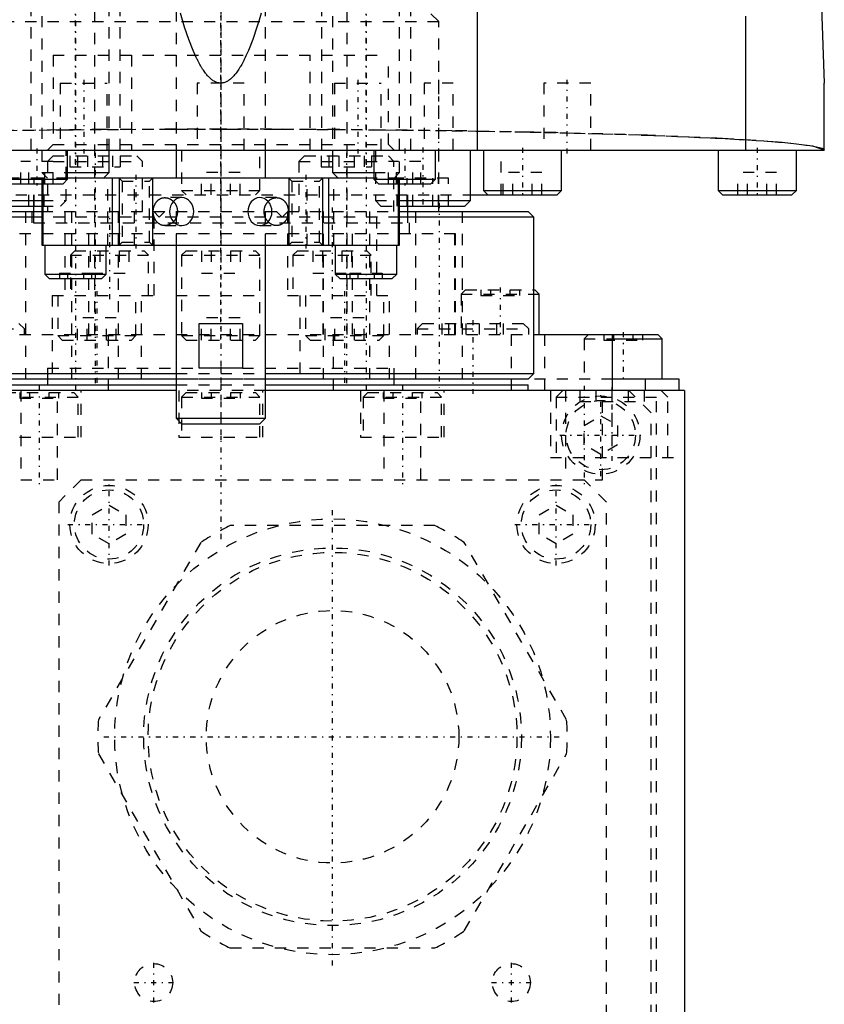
# Model space of a CAD drawing. Extents: x -54 to 54, y -3 to 514.
# Tile 3 of 4: x -18 to 54, y 81 to 169. Entities that reach past the tile are written whole.
import ezdxf

# ---------------------------------------------------------------- set-up
doc = ezdxf.new("R2010")
doc.units = 0
doc.linetypes.add('CENTER', pattern=[1.5, 0.45, -0.5, 0.05, -0.5])
doc.linetypes.add('DASHED', pattern=[2, 1, -1])
for name, color, linetype in [('AM_0', 7, 'CONTINUOUS'), ('AM_10', 7, 'CONTINUOUS'), ('AM_3', 7, 'DASHED'), ('AM_7', 7, 'CENTER')]:
    doc.layers.add(name, color=color, linetype=linetype)

msp = doc.modelspace()

# ---------------------------------------------------------------- linework, layer by layer
at = {"layer": 'AM_0', "color": 7, "linetype": 'CONTINUOUS'}
for p, q in [((22.981, 157.5), (22.981, 358.3)), ((47.896, 338.3), (54, 163.5)), ((46.981, 157.5), (46.981, 169.5)), ((54, 157.5), (54, 163.5)), ((-54, 157.5), (54, 157.5)), ((-13.704, 154.9), (-13.704, 157.5)), ((-10, 155.5), (-10, 157.5)), ((-4, 157.5), (-4, 155)), ((4, 155), (4, 157.5)), ((10, 157.5), (10, 155.5)), ((13.704, 157.5), (13.704, 154.9)), ((19.204, 154.9), (19.204, 157.5)), ((22.331, 153), (22.331, 157.5)), ((23.5, 157.5), (23.5, 153.9)), ((30.5, 153.9), (30.5, 157.5)), ((44.5, 157.5), (44.5, 153.9)), ((51.5, 153.9), (51.5, 157.5)), ((-13.705, 155.5), (-10, 155.5)), ((-10.5, 155), (-10, 155.5)), ((10, 155.5), (10.5, 155)), ((10, 155.5), (13.705, 155.5)), ((-19.204, 154.9), (-13.704, 154.9)), ((-18.804, 154.5), (-14.104, 154.5)), ((-16, 154.5), (-16, 149)), ((-15.902, 149), (-15.902, 154.5)), ((-14.104, 154.5), (-13.704, 154.9)), ((13.704, 155), (-13.704, 155)), ((-9.674, 149), (-9.674, 155)), ((9.674, 149), (9.674, 155)), ((13.704, 154.9), (14.104, 154.5)), ((13.704, 154.9), (19.204, 154.9)), ((14.104, 154.5), (18.804, 154.5)), ((15.902, 149), (15.902, 154.5)), ((16, 149), (16, 154.5)), ((18.804, 154.5), (19.204, 154.9)), ((22.348, 153.5), (30.1, 153.5)), ((23.5, 153.9), (23.9, 153.5)), ((23.5, 153.9), (30.5, 153.9)), ((30.1, 153.5), (30.5, 153.9)), ((44.5, 153.9), (44.9, 153.5)), ((44.5, 153.9), (51.5, 153.9)), ((44.9, 153.5), (51.1, 153.5)), ((51.1, 153.5), (51.5, 153.9)), ((-22.331, 153), (-15.999, 153)), ((-21.831, 152.5), (-15.999, 152.5)), ((-16.75, 152.5), (-16.75, 152)), ((15.999, 153), (22.331, 153)), ((15.999, 152.5), (21.831, 152.5)), ((16.75, 152), (16.75, 152.5)), ((19.5, 152), (19.5, 152.5)), ((21.831, 152.5), (22.331, 153)), ((-27.5, 152), (-16.017, 152)), ((16.017, 152), (27.5, 152)), ((28, 151.5), (27.5, 152)), ((-16.013, 151.5), (-28, 151.5)), ((28, 151.5), (16.013, 151.5)), ((28, 137.5), (28, 151.5)), ((-16, 149), (16, 149)), ((-15.75, 149), (-15.75, 146.4)), ((-10.25, 146.4), (-10.25, 149)), ((-4, 149), (-4, 133.5)), ((4, 133.5), (4, 149)), ((10.25, 149), (10.25, 146.4)), ((15.75, 146.4), (15.75, 149)), ((-15.75, 146.4), (-15.35, 146)), ((-15.75, 146.4), (-10.25, 146.4)), ((-10.65, 146), (-10.25, 146.4)), ((10.25, 146.4), (10.65, 146)), ((10.25, 146.4), (15.75, 146.4)), ((15.35, 146), (15.75, 146.4)), ((-15.35, 146), (-10.65, 146)), ((10.65, 146), (15.35, 146)), ((28.004, 145), (28.1, 145)), ((28.004, 144.6), (28.5, 144.6)), ((28.5, 144.6), (28.1, 145)), ((28.5, 141), (28.5, 144.6)), ((-1.936, 142), (1.936, 142)), ((-1.936, 138), (-1.936, 142)), ((1.936, 142), (1.936, 138)), ((28.005, 141), (39.1, 141)), ((35.058, 136), (35.058, 141)), ((39.5, 140.6), (39.1, 141)), ((35.058, 140.6), (39.5, 140.6)), ((39.5, 137), (39.5, 140.6)), ((-28, 137.5), (-4.005, 137.5)), ((1.936, 138), (-1.936, 138)), ((4.005, 137.5), (28, 137.5)), ((27.5, 137), (28, 137.5)), ((-4.005, 137), (-27.5, 137)), ((-15.5, 137), (-15.5, 136.5)), ((27.5, 137), (4.005, 137)), ((15.5, 136.5), (15.5, 137)), ((41, 137), (35.058, 137)), ((38, 136), (38, 137)), ((41, 136), (41, 137)), ((-4, 136), (-41.5, 136)), ((-27.5, 136.5), (-4.005, 136.5)), ((41.5, 136), (4, 136)), ((4.005, 136.5), (27.5, 136.5)), ((27.5, 136), (27.5, 136.5)), ((41.5, 136), (41.5, 8)), ((-4, 133.5), (-3.5, 133)), ((-4, 133.5), (4, 133.5)), ((3.5, 133), (4, 133.5)), ((-3.5, 133), (3.5, 133))]:
    msp.add_line(p, q, dxfattribs=at)
for points in [[(-4.241, 152.912), (-4.385, 152.719), (-4.493, 152.497), (-4.56, 152.254), (-4.583, 152), (-4.56, 151.746), (-4.493, 151.503), (-4.385, 151.281), (-4.241, 151.088)], [(4.241, 151.088), (4.385, 151.281), (4.493, 151.503), (4.56, 151.746), (4.583, 152), (4.56, 152.254), (4.493, 152.497), (4.385, 152.719), (4.241, 152.912)]]:
    msp.add_lwpolyline(points, dxfattribs=at)
for points in [[(3.616, 169.764, 0), (3.427, 169.123, 0), (3.237, 168.516, 0), (2.858, 167.406, 0), (2.477, 166.434, 0), (2.256, 165.932, 0), (2.192, 165.797, 0), (2.129, 165.665, 0), (2.097, 165.601, 0), (2.065, 165.538, 0), (2.002, 165.415, 0), (1.938, 165.295, 0), (1.875, 165.179, 0), (1.811, 165.067, 0), (1.748, 164.959, 0), (1.716, 164.907, 0), (1.684, 164.855, 0), (1.621, 164.755, 0), (1.557, 164.658, 0), (1.494, 164.566, 0), (1.43, 164.477, 0), (1.367, 164.392, 0), (1.335, 164.351, 0), (1.303, 164.311, 0), (1.24, 164.234, 0), (1.176, 164.161, 0), (1.144, 164.125, 0), (1.113, 164.091, 0), (1.049, 164.025, 0), (0.986, 163.964, 0), (0.954, 163.934, 0), (0.922, 163.906, 0), (0.858, 163.852, 0), (0.795, 163.802, 0), (0.731, 163.755, 0), (0.668, 163.713, 0), (0.604, 163.674, 0), (0.572, 163.656, 0), (0.541, 163.639, 0), (0.477, 163.609, 0), (0.413, 163.582, 0), (0.35, 163.558, 0), (0.286, 163.539, 0), (0.223, 163.524, 0), (0.191, 163.517, 0), (0.159, 163.512, 0), (0.095, 163.504, 0), (0.032, 163.5, 0), (0, 163.5, 0), (-0.032, 163.5, 0), (-0.095, 163.504, 0), (-0.159, 163.512, 0), (-0.191, 163.517, 0), (-0.223, 163.524, 0), (-0.286, 163.539, 0), (-0.35, 163.558, 0), (-0.413, 163.582, 0), (-0.477, 163.609, 0), (-0.541, 163.639, 0), (-0.572, 163.656, 0), (-0.604, 163.674, 0), (-0.668, 163.713, 0), (-0.731, 163.755, 0), (-0.795, 163.802, 0), (-0.858, 163.852, 0), (-0.922, 163.906, 0), (-0.954, 163.934, 0), (-0.986, 163.964, 0), (-1.049, 164.025, 0), (-1.113, 164.091, 0), (-1.144, 164.125, 0), (-1.176, 164.161, 0), (-1.24, 164.234, 0), (-1.303, 164.311, 0), (-1.335, 164.351, 0), (-1.367, 164.392, 0), (-1.43, 164.477, 0), (-1.494, 164.566, 0), (-1.557, 164.658, 0), (-1.621, 164.755, 0), (-1.684, 164.855, 0), (-1.716, 164.907, 0), (-1.748, 164.959, 0), (-1.811, 165.067, 0), (-1.875, 165.179, 0), (-1.938, 165.295, 0), (-2.002, 165.415, 0), (-2.065, 165.538, 0), (-2.097, 165.601, 0), (-2.129, 165.665, 0), (-2.192, 165.797, 0), (-2.256, 165.932, 0), (-2.477, 166.434, 0), (-2.858, 167.406, 0), (-3.237, 168.516, 0), (-3.427, 169.123, 0), (-3.616, 169.764, 0)], [(-5, 150.75, 0), (-5.015, 150.75, 0), (-5.046, 150.751, 0), (-5.076, 150.753, 0), (-5.092, 150.755, 0), (-5.107, 150.756, 0), (-5.138, 150.76, 0), (-5.168, 150.765, 0), (-5.199, 150.772, 0), (-5.23, 150.779, 0), (-5.26, 150.787, 0), (-5.275, 150.792, 0), (-5.291, 150.797, 0), (-5.321, 150.807, 0), (-5.35, 150.819, 0), (-5.38, 150.832, 0), (-5.409, 150.845, 0), (-5.437, 150.86, 0), (-5.451, 150.868, 0), (-5.465, 150.876, 0), (-5.493, 150.892, 0), (-5.52, 150.91, 0), (-5.534, 150.919, 0), (-5.547, 150.928, 0), (-5.573, 150.948, 0), (-5.598, 150.968, 0), (-5.611, 150.978, 0), (-5.623, 150.989, 0), (-5.647, 151.011, 0), (-5.67, 151.033, 0), (-5.693, 151.056, 0), (-5.715, 151.08, 0), (-5.736, 151.104, 0), (-5.746, 151.116, 0), (-5.756, 151.129, 0), (-5.776, 151.154, 0), (-5.795, 151.181, 0), (-5.814, 151.208, 0), (-5.832, 151.236, 0), (-5.85, 151.265, 0), (-5.859, 151.28, 0), (-5.867, 151.295, 0), (-5.884, 151.325, 0), (-5.899, 151.357, 0), (-5.914, 151.388, 0), (-5.929, 151.421, 0), (-5.942, 151.454, 0), (-5.948, 151.471, 0), (-5.955, 151.487, 0), (-5.967, 151.521, 0), (-5.978, 151.556, 0), (-5.988, 151.591, 0), (-5.997, 151.626, 0), (-6.006, 151.661, 0), (-6.01, 151.679, 0), (-6.013, 151.697, 0), (-6.02, 151.733, 0), (-6.026, 151.768, 0), (-6.031, 151.804, 0), (-6.035, 151.84, 0), (-6.038, 151.876, 0), (-6.04, 151.894, 0), (-6.041, 151.912, 0), (-6.042, 151.947, 0), (-6.043, 151.982, 0), (-6.043, 152, 0), (-6.043, 152.018, 0), (-6.042, 152.053, 0), (-6.041, 152.088, 0), (-6.04, 152.106, 0), (-6.038, 152.124, 0), (-6.035, 152.16, 0), (-6.031, 152.196, 0), (-6.026, 152.232, 0), (-6.02, 152.267, 0), (-6.013, 152.303, 0), (-6.01, 152.321, 0), (-6.006, 152.339, 0), (-5.997, 152.374, 0), (-5.988, 152.409, 0), (-5.978, 152.444, 0), (-5.967, 152.479, 0), (-5.955, 152.513, 0), (-5.948, 152.529, 0), (-5.942, 152.546, 0), (-5.929, 152.579, 0), (-5.914, 152.612, 0), (-5.899, 152.643, 0), (-5.884, 152.675, 0), (-5.867, 152.705, 0), (-5.859, 152.72, 0), (-5.85, 152.735, 0), (-5.832, 152.764, 0), (-5.814, 152.792, 0), (-5.795, 152.819, 0), (-5.776, 152.846, 0), (-5.756, 152.871, 0), (-5.746, 152.884, 0), (-5.736, 152.896, 0), (-5.715, 152.92, 0), (-5.693, 152.944, 0), (-5.67, 152.967, 0), (-5.647, 152.989, 0), (-5.623, 153.011, 0), (-5.611, 153.022, 0), (-5.598, 153.032, 0), (-5.573, 153.052, 0), (-5.547, 153.072, 0), (-5.534, 153.081, 0), (-5.52, 153.09, 0), (-5.493, 153.108, 0), (-5.465, 153.124, 0), (-5.451, 153.132, 0), (-5.437, 153.14, 0), (-5.409, 153.155, 0), (-5.38, 153.168, 0), (-5.35, 153.181, 0), (-5.321, 153.193, 0), (-5.291, 153.203, 0), (-5.275, 153.208, 0), (-5.26, 153.213, 0), (-5.23, 153.221, 0), (-5.199, 153.228, 0), (-5.168, 153.235, 0), (-5.138, 153.24, 0), (-5.107, 153.244, 0), (-5.092, 153.245, 0), (-5.076, 153.247, 0), (-5.046, 153.249, 0), (-5.015, 153.25, 0), (-5, 153.25, 0)], [(-5, 153.25, 0), (-4.992, 153.25, 0), (-4.977, 153.25, 0), (-4.962, 153.249, 0), (-4.954, 153.249, 0), (-4.947, 153.248, 0), (-4.931, 153.247, 0), (-4.916, 153.246, 0), (-4.9, 153.245, 0), (-4.885, 153.243, 0), (-4.869, 153.241, 0), (-4.861, 153.24, 0), (-4.853, 153.239, 0), (-4.837, 153.236, 0), (-4.822, 153.233, 0), (-4.806, 153.23, 0), (-4.79, 153.227, 0), (-4.774, 153.223, 0), (-4.767, 153.221, 0), (-4.759, 153.219, 0), (-4.743, 153.215, 0), (-4.727, 153.21, 0), (-4.719, 153.208, 0), (-4.712, 153.206, 0), (-4.696, 153.201, 0), (-4.68, 153.195, 0), (-4.672, 153.193, 0), (-4.665, 153.19, 0), (-4.649, 153.184, 0), (-4.634, 153.178, 0), (-4.618, 153.172, 0), (-4.603, 153.165, 0), (-4.587, 153.158, 0), (-4.58, 153.155, 0), (-4.572, 153.151, 0), (-4.557, 153.144, 0), (-4.542, 153.136, 0), (-4.527, 153.128, 0), (-4.512, 153.12, 0), (-4.497, 153.112, 0), (-4.49, 153.108, 0), (-4.483, 153.103, 0), (-4.468, 153.095, 0), (-4.454, 153.086, 0), (-4.44, 153.076, 0), (-4.425, 153.067, 0), (-4.411, 153.057, 0), (-4.404, 153.052, 0), (-4.397, 153.047, 0), (-4.384, 153.037, 0), (-4.37, 153.027, 0), (-4.357, 153.016, 0), (-4.343, 153.006, 0), (-4.33, 152.995, 0), (-4.324, 152.989, 0), (-4.317, 152.984, 0), (-4.305, 152.973, 0), (-4.292, 152.961, 0), (-4.28, 152.95, 0), (-4.267, 152.938, 0), (-4.255, 152.926, 0), (-4.25, 152.92, 0), (-4.244, 152.914, 0), (-4.232, 152.902, 0), (-4.221, 152.89, 0), (-4.215, 152.884, 0), (-4.209, 152.878, 0), (-4.198, 152.865, 0), (-4.187, 152.852, 0), (-4.182, 152.846, 0), (-4.176, 152.839, 0), (-4.166, 152.826, 0), (-4.155, 152.813, 0), (-4.144, 152.799, 0), (-4.134, 152.785, 0), (-4.124, 152.771, 0), (-4.119, 152.764, 0), (-4.114, 152.757, 0), (-4.104, 152.742, 0), (-4.094, 152.728, 0), (-4.084, 152.713, 0), (-4.075, 152.698, 0), (-4.065, 152.682, 0), (-4.061, 152.675, 0), (-4.056, 152.667, 0), (-4.047, 152.651, 0), (-4.039, 152.636, 0), (-4.03, 152.62, 0), (-4.022, 152.604, 0), (-4.014, 152.587, 0), (-4.01, 152.579, 0), (-4.006, 152.571, 0), (-3.998, 152.554, 0), (-3.991, 152.538, 0), (-3.984, 152.521, 0), (-3.977, 152.504, 0), (-3.97, 152.487, 0), (-3.967, 152.479, 0), (-3.963, 152.47, 0), (-3.957, 152.453, 0), (-3.951, 152.435, 0), (-3.945, 152.418, 0), (-3.939, 152.401, 0), (-3.934, 152.383, 0), (-3.931, 152.374, 0), (-3.929, 152.365, 0), (-3.924, 152.348, 0), (-3.919, 152.33, 0), (-3.917, 152.321, 0), (-3.915, 152.312, 0), (-3.911, 152.294, 0), (-3.907, 152.276, 0), (-3.905, 152.267, 0), (-3.903, 152.258, 0), (-3.9, 152.241, 0), (-3.897, 152.223, 0), (-3.894, 152.205, 0), (-3.891, 152.187, 0), (-3.889, 152.169, 0), (-3.888, 152.16, 0), (-3.887, 152.151, 0), (-3.885, 152.133, 0), (-3.883, 152.115, 0), (-3.882, 152.097, 0), (-3.881, 152.079, 0), (-3.88, 152.062, 0), (-3.879, 152.053, 0), (-3.879, 152.044, 0), (-3.879, 152.026, 0), (-3.878, 152.009, 0), (-3.878, 152, 0)], [(5, 150.75, 0), (4.985, 150.75, 0), (4.954, 150.751, 0), (4.923, 150.753, 0), (4.908, 150.755, 0), (4.892, 150.756, 0), (4.861, 150.76, 0), (4.83, 150.765, 0), (4.798, 150.772, 0), (4.767, 150.779, 0), (4.735, 150.787, 0), (4.719, 150.792, 0), (4.704, 150.797, 0), (4.672, 150.807, 0), (4.641, 150.819, 0), (4.61, 150.832, 0), (4.58, 150.845, 0), (4.55, 150.86, 0), (4.535, 150.868, 0), (4.52, 150.876, 0), (4.49, 150.892, 0), (4.461, 150.91, 0), (4.447, 150.919, 0), (4.432, 150.928, 0), (4.404, 150.948, 0), (4.377, 150.968, 0), (4.363, 150.978, 0), (4.35, 150.989, 0), (4.324, 151.011, 0), (4.298, 151.033, 0), (4.274, 151.056, 0), (4.25, 151.08, 0), (4.226, 151.104, 0), (4.215, 151.116, 0), (4.204, 151.129, 0), (4.182, 151.154, 0), (4.16, 151.181, 0), (4.139, 151.208, 0), (4.119, 151.236, 0), (4.099, 151.265, 0), (4.089, 151.28, 0), (4.079, 151.295, 0), (4.061, 151.325, 0), (4.043, 151.357, 0), (4.026, 151.388, 0), (4.01, 151.421, 0), (3.995, 151.454, 0), (3.987, 151.471, 0), (3.98, 151.487, 0), (3.967, 151.521, 0), (3.954, 151.556, 0), (3.942, 151.591, 0), (3.931, 151.626, 0), (3.922, 151.661, 0), (3.917, 151.679, 0), (3.913, 151.697, 0), (3.905, 151.733, 0), (3.898, 151.768, 0), (3.893, 151.804, 0), (3.888, 151.84, 0), (3.884, 151.876, 0), (3.882, 151.894, 0), (3.881, 151.912, 0), (3.879, 151.947, 0), (3.878, 151.982, 0), (3.878, 152, 0), (3.878, 152.018, 0), (3.879, 152.053, 0), (3.881, 152.088, 0), (3.882, 152.106, 0), (3.884, 152.124, 0), (3.888, 152.16, 0), (3.893, 152.196, 0), (3.898, 152.232, 0), (3.905, 152.267, 0), (3.913, 152.303, 0), (3.917, 152.321, 0), (3.922, 152.339, 0), (3.931, 152.374, 0), (3.942, 152.409, 0), (3.954, 152.444, 0), (3.967, 152.479, 0), (3.98, 152.513, 0), (3.987, 152.529, 0), (3.995, 152.546, 0), (4.01, 152.579, 0), (4.026, 152.612, 0), (4.043, 152.643, 0), (4.061, 152.675, 0), (4.079, 152.705, 0), (4.089, 152.72, 0), (4.099, 152.735, 0), (4.119, 152.764, 0), (4.139, 152.792, 0), (4.16, 152.819, 0), (4.182, 152.846, 0), (4.204, 152.871, 0), (4.215, 152.884, 0), (4.226, 152.896, 0), (4.25, 152.92, 0), (4.274, 152.944, 0), (4.298, 152.967, 0), (4.324, 152.989, 0), (4.35, 153.011, 0), (4.363, 153.022, 0), (4.377, 153.032, 0), (4.404, 153.052, 0), (4.432, 153.072, 0), (4.447, 153.081, 0), (4.461, 153.09, 0), (4.49, 153.108, 0), (4.52, 153.124, 0), (4.535, 153.132, 0), (4.55, 153.14, 0), (4.58, 153.155, 0), (4.61, 153.168, 0), (4.641, 153.181, 0), (4.672, 153.193, 0), (4.704, 153.203, 0), (4.719, 153.208, 0), (4.735, 153.213, 0), (4.767, 153.221, 0), (4.798, 153.228, 0), (4.83, 153.235, 0), (4.861, 153.24, 0), (4.892, 153.244, 0), (4.908, 153.245, 0), (4.923, 153.247, 0), (4.954, 153.249, 0), (4.985, 153.25, 0), (5, 153.25, 0)], [(5, 153.25, 0), (5.008, 153.25, 0), (5.023, 153.25, 0), (5.038, 153.249, 0), (5.046, 153.249, 0), (5.053, 153.248, 0), (5.069, 153.247, 0), (5.084, 153.246, 0), (5.099, 153.245, 0), (5.115, 153.243, 0), (5.13, 153.241, 0), (5.138, 153.24, 0), (5.145, 153.239, 0), (5.161, 153.236, 0), (5.176, 153.233, 0), (5.192, 153.23, 0), (5.207, 153.227, 0), (5.222, 153.223, 0), (5.23, 153.221, 0), (5.237, 153.219, 0), (5.253, 153.215, 0), (5.268, 153.21, 0), (5.275, 153.208, 0), (5.283, 153.206, 0), (5.298, 153.201, 0), (5.313, 153.195, 0), (5.321, 153.193, 0), (5.328, 153.19, 0), (5.343, 153.184, 0), (5.358, 153.178, 0), (5.372, 153.172, 0), (5.387, 153.165, 0), (5.402, 153.158, 0), (5.409, 153.155, 0), (5.416, 153.151, 0), (5.43, 153.144, 0), (5.444, 153.136, 0), (5.458, 153.128, 0), (5.472, 153.12, 0), (5.486, 153.112, 0), (5.493, 153.108, 0), (5.5, 153.103, 0), (5.514, 153.095, 0), (5.527, 153.086, 0), (5.54, 153.076, 0), (5.553, 153.067, 0), (5.566, 153.057, 0), (5.573, 153.052, 0), (5.579, 153.047, 0), (5.592, 153.037, 0), (5.604, 153.027, 0), (5.617, 153.016, 0), (5.629, 153.006, 0), (5.641, 152.995, 0), (5.647, 152.989, 0), (5.653, 152.984, 0), (5.664, 152.973, 0), (5.676, 152.961, 0), (5.687, 152.95, 0), (5.698, 152.938, 0), (5.709, 152.926, 0), (5.715, 152.92, 0), (5.72, 152.914, 0), (5.73, 152.902, 0), (5.741, 152.89, 0), (5.746, 152.884, 0), (5.751, 152.878, 0), (5.761, 152.865, 0), (5.771, 152.852, 0), (5.776, 152.846, 0), (5.781, 152.839, 0), (5.79, 152.826, 0), (5.8, 152.813, 0), (5.809, 152.799, 0), (5.819, 152.785, 0), (5.828, 152.771, 0), (5.832, 152.764, 0), (5.837, 152.757, 0), (5.846, 152.742, 0), (5.854, 152.728, 0), (5.863, 152.713, 0), (5.871, 152.698, 0), (5.88, 152.682, 0), (5.884, 152.675, 0), (5.888, 152.667, 0), (5.895, 152.651, 0), (5.903, 152.636, 0), (5.911, 152.62, 0), (5.918, 152.604, 0), (5.925, 152.587, 0), (5.929, 152.579, 0), (5.932, 152.571, 0), (5.939, 152.554, 0), (5.945, 152.538, 0), (5.952, 152.521, 0), (5.958, 152.504, 0), (5.964, 152.487, 0), (5.967, 152.479, 0), (5.969, 152.47, 0), (5.975, 152.453, 0), (5.98, 152.435, 0), (5.985, 152.418, 0), (5.99, 152.401, 0), (5.995, 152.383, 0), (5.997, 152.374, 0), (5.999, 152.365, 0), (6.004, 152.348, 0), (6.008, 152.33, 0), (6.01, 152.321, 0), (6.011, 152.312, 0), (6.015, 152.294, 0), (6.018, 152.276, 0), (6.02, 152.267, 0), (6.022, 152.258, 0), (6.025, 152.241, 0), (6.027, 152.223, 0), (6.03, 152.205, 0), (6.032, 152.187, 0), (6.034, 152.169, 0), (6.035, 152.16, 0), (6.036, 152.151, 0), (6.038, 152.133, 0), (6.039, 152.115, 0), (6.04, 152.097, 0), (6.041, 152.079, 0), (6.042, 152.062, 0), (6.042, 152.053, 0), (6.043, 152.044, 0), (6.043, 152.026, 0), (6.043, 152.009, 0), (6.043, 152, 0)], [(-3.878, 152, 0), (-3.878, 151.991, 0), (-3.879, 151.974, 0), (-3.879, 151.956, 0), (-3.879, 151.947, 0), (-3.88, 151.938, 0), (-3.881, 151.921, 0), (-3.882, 151.903, 0), (-3.883, 151.885, 0), (-3.885, 151.867, 0), (-3.887, 151.849, 0), (-3.888, 151.84, 0), (-3.889, 151.831, 0), (-3.891, 151.813, 0), (-3.894, 151.795, 0), (-3.897, 151.777, 0), (-3.9, 151.759, 0), (-3.903, 151.742, 0), (-3.905, 151.733, 0), (-3.907, 151.724, 0), (-3.911, 151.706, 0), (-3.915, 151.688, 0), (-3.917, 151.679, 0), (-3.919, 151.67, 0), (-3.924, 151.652, 0), (-3.929, 151.635, 0), (-3.931, 151.626, 0), (-3.934, 151.617, 0), (-3.939, 151.599, 0), (-3.945, 151.582, 0), (-3.951, 151.565, 0), (-3.957, 151.547, 0), (-3.963, 151.53, 0), (-3.967, 151.521, 0), (-3.97, 151.513, 0), (-3.977, 151.496, 0), (-3.984, 151.479, 0), (-3.991, 151.462, 0), (-3.998, 151.446, 0), (-4.006, 151.429, 0), (-4.01, 151.421, 0), (-4.014, 151.413, 0), (-4.022, 151.396, 0), (-4.03, 151.38, 0), (-4.039, 151.364, 0), (-4.047, 151.349, 0), (-4.056, 151.333, 0), (-4.061, 151.325, 0), (-4.065, 151.318, 0), (-4.075, 151.302, 0), (-4.084, 151.287, 0), (-4.094, 151.272, 0), (-4.104, 151.258, 0), (-4.114, 151.243, 0), (-4.119, 151.236, 0), (-4.124, 151.229, 0), (-4.134, 151.215, 0), (-4.144, 151.201, 0), (-4.155, 151.187, 0), (-4.166, 151.174, 0), (-4.176, 151.161, 0), (-4.182, 151.154, 0), (-4.187, 151.148, 0), (-4.198, 151.135, 0), (-4.209, 151.122, 0), (-4.215, 151.116, 0), (-4.221, 151.11, 0), (-4.232, 151.098, 0), (-4.244, 151.086, 0), (-4.25, 151.08, 0), (-4.255, 151.074, 0), (-4.267, 151.062, 0), (-4.28, 151.05, 0), (-4.292, 151.039, 0), (-4.305, 151.027, 0), (-4.317, 151.016, 0), (-4.324, 151.011, 0), (-4.33, 151.005, 0), (-4.343, 150.994, 0), (-4.357, 150.984, 0), (-4.37, 150.973, 0), (-4.384, 150.963, 0), (-4.397, 150.953, 0), (-4.404, 150.948, 0), (-4.411, 150.943, 0), (-4.425, 150.933, 0), (-4.44, 150.924, 0), (-4.454, 150.914, 0), (-4.468, 150.905, 0), (-4.483, 150.897, 0), (-4.49, 150.892, 0), (-4.497, 150.888, 0), (-4.512, 150.88, 0), (-4.527, 150.872, 0), (-4.542, 150.864, 0), (-4.557, 150.856, 0), (-4.572, 150.849, 0), (-4.58, 150.845, 0), (-4.587, 150.842, 0), (-4.603, 150.835, 0), (-4.618, 150.828, 0), (-4.634, 150.822, 0), (-4.649, 150.816, 0), (-4.665, 150.81, 0), (-4.672, 150.807, 0), (-4.68, 150.805, 0), (-4.696, 150.799, 0), (-4.712, 150.794, 0), (-4.719, 150.792, 0), (-4.727, 150.79, 0), (-4.743, 150.785, 0), (-4.759, 150.781, 0), (-4.767, 150.779, 0), (-4.774, 150.777, 0), (-4.79, 150.773, 0), (-4.806, 150.77, 0), (-4.822, 150.767, 0), (-4.837, 150.764, 0), (-4.853, 150.761, 0), (-4.861, 150.76, 0), (-4.869, 150.759, 0), (-4.885, 150.757, 0), (-4.9, 150.755, 0), (-4.916, 150.754, 0), (-4.931, 150.753, 0), (-4.947, 150.752, 0), (-4.954, 150.751, 0), (-4.962, 150.751, 0), (-4.977, 150.75, 0), (-4.992, 150.75, 0), (-5, 150.75, 0)], [(6.043, 152, 0), (6.043, 151.991, 0), (6.043, 151.974, 0), (6.043, 151.956, 0), (6.042, 151.947, 0), (6.042, 151.938, 0), (6.041, 151.921, 0), (6.04, 151.903, 0), (6.039, 151.885, 0), (6.038, 151.867, 0), (6.036, 151.849, 0), (6.035, 151.84, 0), (6.034, 151.831, 0), (6.032, 151.813, 0), (6.03, 151.795, 0), (6.027, 151.777, 0), (6.025, 151.759, 0), (6.022, 151.742, 0), (6.02, 151.733, 0), (6.018, 151.724, 0), (6.015, 151.706, 0), (6.011, 151.688, 0), (6.01, 151.679, 0), (6.008, 151.67, 0), (6.004, 151.652, 0), (5.999, 151.635, 0), (5.997, 151.626, 0), (5.995, 151.617, 0), (5.99, 151.599, 0), (5.985, 151.582, 0), (5.98, 151.565, 0), (5.975, 151.547, 0), (5.969, 151.53, 0), (5.967, 151.521, 0), (5.964, 151.513, 0), (5.958, 151.496, 0), (5.952, 151.479, 0), (5.945, 151.462, 0), (5.939, 151.446, 0), (5.932, 151.429, 0), (5.929, 151.421, 0), (5.925, 151.413, 0), (5.918, 151.396, 0), (5.911, 151.38, 0), (5.903, 151.364, 0), (5.895, 151.349, 0), (5.888, 151.333, 0), (5.884, 151.325, 0), (5.88, 151.318, 0), (5.871, 151.302, 0), (5.863, 151.287, 0), (5.854, 151.272, 0), (5.846, 151.258, 0), (5.837, 151.243, 0), (5.832, 151.236, 0), (5.828, 151.229, 0), (5.819, 151.215, 0), (5.809, 151.201, 0), (5.8, 151.187, 0), (5.79, 151.174, 0), (5.781, 151.161, 0), (5.776, 151.154, 0), (5.771, 151.148, 0), (5.761, 151.135, 0), (5.751, 151.122, 0), (5.746, 151.116, 0), (5.741, 151.11, 0), (5.73, 151.098, 0), (5.72, 151.086, 0), (5.715, 151.08, 0), (5.709, 151.074, 0), (5.698, 151.062, 0), (5.687, 151.05, 0), (5.676, 151.039, 0), (5.664, 151.027, 0), (5.653, 151.016, 0), (5.647, 151.011, 0), (5.641, 151.005, 0), (5.629, 150.994, 0), (5.617, 150.984, 0), (5.604, 150.973, 0), (5.592, 150.963, 0), (5.579, 150.953, 0), (5.573, 150.948, 0), (5.566, 150.943, 0), (5.553, 150.933, 0), (5.54, 150.924, 0), (5.527, 150.914, 0), (5.514, 150.905, 0), (5.5, 150.897, 0), (5.493, 150.892, 0), (5.486, 150.888, 0), (5.472, 150.88, 0), (5.458, 150.872, 0), (5.444, 150.864, 0), (5.43, 150.856, 0), (5.416, 150.849, 0), (5.409, 150.845, 0), (5.402, 150.842, 0), (5.387, 150.835, 0), (5.372, 150.828, 0), (5.358, 150.822, 0), (5.343, 150.816, 0), (5.328, 150.81, 0), (5.321, 150.807, 0), (5.313, 150.805, 0), (5.298, 150.799, 0), (5.283, 150.794, 0), (5.275, 150.792, 0), (5.268, 150.79, 0), (5.253, 150.785, 0), (5.237, 150.781, 0), (5.23, 150.779, 0), (5.222, 150.777, 0), (5.207, 150.773, 0), (5.192, 150.77, 0), (5.176, 150.767, 0), (5.161, 150.764, 0), (5.145, 150.761, 0), (5.138, 150.76, 0), (5.13, 150.759, 0), (5.115, 150.757, 0), (5.099, 150.755, 0), (5.084, 150.754, 0), (5.069, 150.753, 0), (5.053, 150.752, 0), (5.046, 150.751, 0), (5.038, 150.751, 0), (5.023, 150.75, 0), (5.008, 150.75, 0), (5, 150.75, 0)]]:
    msp.add_polyline3d(points, dxfattribs=at)
at = {"layer": 'AM_10', "color": 7, "linetype": 'CONTINUOUS'}
for p, q in [((-9.1, 155), (-9.1, 149)), ((-6.1, 155), (-6.1, 149)), ((6.1, 155), (6.1, 149)), ((9.1, 155), (9.1, 149))]:
    msp.add_line(p, q, dxfattribs=at)
at = {"layer": 'AM_3', "color": 6, "linetype": 'DASHED'}
for p, q in [((-4, 342), (-4, 157.5)), ((4, 157.5), (4, 342)), ((-16, 341.5), (-16, 155.5)), ((-10, 157.5), (-10, 341.5)), ((10, 341.5), (10, 157.5)), ((16, 155.5), (16, 341.5)), ((-17, 182.5), (-17, 157.5)), ((-9, 157.5), (-9, 182.5)), ((9, 182.5), (9, 157.5)), ((17, 157.5), (17, 182.5)), ((-11.3, 172), (-11.3, 141)), ((11.3, 141), (11.3, 172)), ((19.5, 169), (16.5, 172)), ((-19.5, 169), (19.5, 169)), ((19.5, 152.5), (19.5, 169)), ((-15, 166), (-15, 158)), ((-15, 166), (15, 166)), ((-8, 166), (-8, 157.5)), ((8, 157.5), (8, 166)), ((15, 158), (15, 166)), ((-14.365, 163.5), (-14.365, 157.5)), ((-14.365, 163.5), (-10.165, 163.5)), ((-10.165, 157.5), (-10.165, 163.5)), ((-2.1, 163.5), (-2.1, 157.5)), ((2.1, 163.5), (-2.1, 163.5)), ((2.1, 157.5), (2.1, 163.5)), ((10.165, 163.5), (10.165, 157.5)), ((10.165, 163.5), (14.365, 163.5)), ((14.365, 157.5), (14.365, 163.5)), ((18.2, 163.5), (18.2, 157.5)), ((20.8, 163.5), (18.2, 163.5)), ((20.8, 157.5), (20.8, 163.5)), ((28.9, 163.5), (28.9, 157.5)), ((33.1, 163.5), (28.9, 163.5)), ((33.1, 157.5), (33.1, 163.5)), ((-15, 158), (-15.5, 157.5)), ((-15, 158), (15, 158)), ((15.5, 157.5), (15, 158)), ((-14.998, 157), (-15.498, 156.5)), ((-14.998, 157), (-7.498, 157)), ((-13.831, 153), (-13.831, 157.5)), ((-13.498, 157), (-13.498, 156)), ((-12.823, 157), (-12.823, 156)), ((-11.923, 157), (-11.923, 156)), ((-10.572, 157), (-10.572, 156)), ((-9.673, 157), (-9.673, 156)), ((-8.997, 157), (-8.997, 156)), ((-6.998, 156.5), (-7.498, 157)), ((-3.5, 157.5), (-3.5, 153.9)), ((3.5, 153.9), (3.5, 157.5)), ((7.498, 157), (6.998, 156.5)), ((7.498, 157), (14.998, 157)), ((8.997, 157), (8.997, 156)), ((9.673, 157), (9.673, 156)), ((10.572, 157), (10.572, 156)), ((11.923, 157), (11.923, 156)), ((12.823, 157), (12.823, 156)), ((13.498, 157), (13.498, 156)), ((13.831, 157.5), (13.831, 153)), ((15.498, 156.5), (14.998, 157)), ((25.1, 153.5), (25.1, 157.5)), ((-17.898, 154.5), (-17.898, 156.5)), ((-15.011, 156.5), (-17.898, 156.5)), ((-17.176, 154.5), (-17.176, 156.5)), ((-15.733, 154.5), (-15.733, 156.5)), ((-15.498, 156.5), (-15.498, 152)), ((-15.011, 154.5), (-15.011, 156.5)), ((-15.011, 156.5), (-6.998, 156.5)), ((-13.498, 156), (-8.997, 156)), ((-6.998, 152), (-6.998, 156.5)), ((6.998, 156.5), (6.998, 152)), ((6.998, 156.5), (15.011, 156.5)), ((8.997, 156), (13.498, 156)), ((15.011, 154.5), (15.011, 156.5)), ((17.898, 156.5), (15.011, 156.5)), ((15.498, 152), (15.498, 156.5)), ((15.733, 154.5), (15.733, 156.5)), ((17.176, 154.5), (17.176, 156.5)), ((17.898, 154.5), (17.898, 156.5)), ((-16, 155.5), (-15.5, 155)), ((-16, 155.5), (-13.705, 155.5)), ((-1.732, 153.5), (-1.732, 155.5)), ((1.732, 155.5), (-1.732, 155.5)), ((-0.866, 153.5), (-0.866, 155.5)), ((0.866, 153.5), (0.866, 155.5)), ((1.732, 153.5), (1.732, 155.5)), ((13.705, 155.5), (16, 155.5)), ((15.5, 155), (16, 155.5)), ((25.268, 153.5), (25.268, 155.5)), ((28.732, 155.5), (25.268, 155.5)), ((26.134, 153.5), (26.134, 155.5)), ((27.866, 153.5), (27.866, 155.5)), ((28.732, 153.5), (28.732, 155.5)), ((46.268, 153.5), (46.268, 155.5)), ((49.732, 155.5), (46.268, 155.5)), ((47.134, 153.5), (47.134, 155.5)), ((48.866, 153.5), (48.866, 155.5)), ((49.732, 153.5), (49.732, 155.5)), ((-16, 155), (-20.373, 155)), ((-17.179, 152.5), (-17.179, 155)), ((-16.691, 152.5), (-16.691, 155)), ((-16, 155), (-16, 154.5)), ((-13.704, 155), (-16, 155)), ((-15.902, 154.5), (-15.902, 155)), ((-15.789, 152.5), (-15.789, 155)), ((-10.103, 149), (-10.103, 155)), ((-9.1, 155), (-8.829, 154.73)), ((-8.829, 154.73), (-8.829, 149.27)), ((-8.829, 154.73), (-6.371, 154.73)), ((-7.726, 149), (-7.726, 155)), ((-6.371, 154.73), (-6.1, 155)), ((-6.371, 149.27), (-6.371, 154.73)), ((6.1, 155), (6.37, 154.73)), ((6.37, 154.73), (6.37, 149.27)), ((6.37, 154.73), (8.829, 154.73)), ((7.726, 149), (7.726, 155)), ((8.829, 154.73), (9.1, 155)), ((8.829, 149.27), (8.829, 154.73)), ((10.103, 149), (10.103, 155)), ((16, 155), (13.704, 155)), ((15.789, 152.5), (15.789, 155)), ((15.902, 154.5), (15.902, 155)), ((20.373, 155), (15.902, 155)), ((16, 154.5), (16, 155)), ((16.691, 152.5), (16.691, 155)), ((17.179, 152.5), (17.179, 155)), ((18.984, 152.5), (18.984, 155)), ((19.471, 152.5), (19.471, 155)), ((20.373, 152.5), (20.373, 155)), ((-22.348, 153.5), (22.348, 153.5)), ((-16.75, 153.5), (-16.75, 152.5)), ((-3.5, 153.9), (-3.1, 153.5)), ((-3.5, 153.9), (3.5, 153.9)), ((3.1, 153.5), (3.5, 153.9)), ((16.75, 152.5), (16.75, 153.5)), ((-15.999, 153), (-13.831, 153)), ((-15.999, 152.5), (-14.331, 152.5)), ((-14.331, 152.5), (-13.831, 153)), ((-3.5, 153.25), (-5, 153.25)), ((5, 153.25), (3.5, 153.25)), ((13.831, 153), (14.331, 152.5)), ((13.831, 153), (15.999, 153)), ((14.331, 152.5), (15.999, 152.5)), ((-17.437, 137), (-17.437, 152)), ((-16.9, 152), (-16.9, 150)), ((-16.75, 152), (-16.75, 151)), ((-16.017, 152), (16.017, 152)), ((-13.959, 152), (-13.959, 144.5)), ((-13.348, 152), (-13.348, 137)), ((-9.148, 137), (-9.148, 152)), ((-6, 152), (-5.5, 151.5)), ((-5.959, 144.5), (-5.959, 152)), ((-5, 152), (-5.5, 151.5)), ((-4, 152), (-4, 149)), ((4, 149), (4, 152)), ((5.5, 151.5), (5, 152)), ((5.5, 151.5), (6, 152)), ((5.959, 152), (5.959, 144.5)), ((9.148, 152), (9.148, 137)), ((13.348, 137), (13.348, 152)), ((13.959, 144.5), (13.959, 152)), ((16.75, 151), (16.75, 152)), ((16.9, 150), (16.9, 152)), ((17.437, 152), (17.437, 137)), ((21.637, 137), (21.637, 152)), ((-16.75, 151), (16.75, 151)), ((-16.75, 151), (0, 151)), ((16.013, 151.5), (-16.013, 151.5)), ((-5, 150.75), (-3.5, 150.75)), ((3.5, 150.75), (5, 150.75)), ((21, 150), (-21, 150)), ((-11.791, 141), (-11.791, 150)), ((-9.154, 141), (-9.154, 150)), ((9.154, 141), (9.154, 150)), ((11.791, 141), (11.791, 150)), ((20.945, 141), (20.945, 150)), ((21, 141), (21, 150)), ((-8.829, 149.27), (-9.1, 149)), ((-8.829, 149.27), (-6.371, 149.27)), ((-6.1, 149), (-6.371, 149.27)), ((6.37, 149.27), (6.1, 149)), ((6.37, 149.27), (8.829, 149.27)), ((9.1, 149), (8.829, 149.27)), ((-13.059, 148.5), (-13.459, 148.1)), ((-13.459, 148.1), (-13.459, 144.5)), ((-13.459, 148.1), (-6.459, 148.1)), ((-13.059, 148.5), (-6.859, 148.5)), ((-11.691, 148.5), (-11.691, 146.5)), ((-10.825, 148.5), (-10.825, 146.5)), ((-9.093, 148.5), (-9.093, 146.5)), ((-8.227, 148.5), (-8.227, 146.5)), ((-6.459, 148.1), (-6.859, 148.5)), ((-6.459, 144.5), (-6.459, 148.1)), ((-3.1, 148.5), (-3.5, 148.1)), ((-3.5, 148.1), (-3.5, 140.9)), ((-3.5, 148.1), (3.5, 148.1)), ((-3.1, 148.5), (3.1, 148.5)), ((-1.732, 148.5), (-1.732, 146.5)), ((-0.866, 148.5), (-0.866, 146.5)), ((0.866, 148.5), (0.866, 146.5)), ((1.732, 148.5), (1.732, 146.5)), ((3.5, 148.1), (3.1, 148.5)), ((3.5, 140.9), (3.5, 148.1)), ((6.859, 148.5), (6.459, 148.1)), ((6.459, 148.1), (6.459, 144.5)), ((6.459, 148.1), (13.459, 148.1)), ((6.859, 148.5), (13.059, 148.5)), ((8.227, 148.5), (8.227, 146.5)), ((9.093, 148.5), (9.093, 146.5)), ((10.825, 148.5), (10.825, 146.5)), ((11.691, 148.5), (11.691, 146.5)), ((13.459, 148.1), (13.059, 148.5)), ((13.459, 144.5), (13.459, 148.1)), ((-14.443, 146.5), (-11.557, 146.5)), ((-14.443, 146.5), (-14.443, 146)), ((-13.722, 146.5), (-13.722, 146)), ((-12.278, 146.5), (-12.278, 146)), ((-11.557, 146.5), (-11.557, 146)), ((-11.557, 146.5), (-8.227, 146.5)), ((-1.732, 146.5), (1.732, 146.5)), ((8.227, 146.5), (11.557, 146.5)), ((11.557, 146.5), (14.443, 146.5)), ((11.557, 146.5), (11.557, 146)), ((12.278, 146.5), (12.278, 146)), ((13.722, 146.5), (13.722, 146)), ((14.443, 146.5), (14.443, 146)), ((21.9, 145), (21.5, 144.6)), ((21.5, 144.6), (21.5, 141)), ((21.5, 144.6), (28.5, 144.6)), ((21.9, 145), (28.1, 145)), ((23.268, 145), (23.268, 144.5)), ((24.134, 145), (24.134, 144.5)), ((25.866, 145), (25.866, 144.5)), ((26.732, 145), (26.732, 144.5)), ((-15.085, 144.5), (-15.085, 137)), ((-15.085, 144.5), (-5.959, 144.5)), ((-14.585, 144.5), (-14.585, 140.9)), ((-7.585, 140.9), (-7.585, 144.5)), ((-7.085, 137), (-7.085, 144.5)), ((-4, 144.5), (4, 144.5)), ((5.959, 144.5), (15.085, 144.5)), ((7.085, 144.5), (7.085, 137)), ((7.585, 144.5), (7.585, 140.9)), ((14.585, 140.9), (14.585, 144.5)), ((15.085, 137), (15.085, 144.5)), ((23.268, 144.5), (26.732, 144.5)), ((-17.558, 141.5), (-18.058, 142)), ((-9.353, 142.5), (-12.817, 142.5)), ((-12.817, 140.5), (-12.817, 142.5)), ((-11.951, 140.5), (-11.951, 142.5)), ((-10.219, 140.5), (-10.219, 142.5)), ((-9.353, 140.5), (-9.353, 142.5)), ((1.732, 142.5), (-1.732, 142.5)), ((-1.732, 140.5), (-1.732, 142.5)), ((-0.866, 140.5), (-0.866, 142.5)), ((0.866, 140.5), (0.866, 142.5)), ((1.732, 140.5), (1.732, 142.5)), ((12.817, 142.5), (9.353, 142.5)), ((9.353, 140.5), (9.353, 142.5)), ((10.219, 140.5), (10.219, 142.5)), ((11.951, 140.5), (11.951, 142.5)), ((12.817, 140.5), (12.817, 142.5)), ((18.058, 142), (17.558, 141.5)), ((18.058, 142), (27.058, 142)), ((19.813, 141), (19.813, 142)), ((20.413, 141), (20.413, 142)), ((21.958, 141), (21.958, 142)), ((23.158, 141), (23.158, 142)), ((24.704, 141), (24.704, 142)), ((25.304, 141), (25.304, 142)), ((27.558, 141.5), (27.058, 142)), ((-28.005, 141), (28.005, 141)), ((-27.558, 141.5), (-17.558, 141.5)), ((-17.558, 141), (-17.558, 141.5)), ((-10.058, 136), (-10.058, 141)), ((10.058, 141), (10.058, 136)), ((17.558, 141.5), (17.558, 141)), ((17.558, 141.5), (27.558, 141.5)), ((26, 136), (26, 141)), ((27.558, 141), (27.558, 141.5)), ((29, 136), (29, 141)), ((32.9, 141), (32.5, 140.6)), ((34.268, 141), (34.268, 140.5)), ((35.134, 141), (35.134, 140.5)), ((36.866, 141), (36.866, 140.5)), ((37.732, 141), (37.732, 140.5)), ((-14.585, 140.9), (-14.185, 140.5)), ((-14.585, 140.9), (-7.585, 140.9)), ((-14.185, 140.5), (-7.985, 140.5)), ((-7.985, 140.5), (-7.585, 140.9)), ((-3.5, 140.9), (-3.1, 140.5)), ((-3.5, 140.9), (3.5, 140.9)), ((-3.1, 140.5), (3.1, 140.5)), ((3.1, 140.5), (3.5, 140.9)), ((7.585, 140.9), (7.985, 140.5)), ((7.585, 140.9), (14.585, 140.9)), ((7.985, 140.5), (14.185, 140.5)), ((14.185, 140.5), (14.585, 140.9)), ((32.5, 140.6), (32.5, 137)), ((32.5, 140.6), (35.058, 140.6)), ((34.268, 140.5), (37.732, 140.5)), ((-15.5, 138), (-1.936, 138)), ((-15.5, 138), (-15.5, 137)), ((-15.5, 138), (-1.936, 138)), ((-4.005, 137.5), (4.005, 137.5)), ((1.936, 138), (15.5, 138)), ((15.5, 137), (15.5, 138)), ((35.058, 137), (-35.058, 137)), ((4.005, 137), (-4.005, 137)), ((-19.35, 135.8), (-13.15, 135.8)), ((-17.982, 135.8), (-17.982, 135.3)), ((-17.9, 136), (-17.9, 128)), ((-17.116, 135.8), (-17.116, 135.3)), ((-15.384, 135.8), (-15.384, 135.3)), ((-14.6, 128), (-14.6, 136)), ((-14.518, 135.8), (-14.518, 135.3)), ((-12.75, 135.4), (-13.15, 135.8)), ((-12.5, 131.8), (-12.5, 136)), ((-4.005, 136.5), (4.005, 136.5)), ((4, 136), (-4, 136)), ((-3.75, 136), (-3.75, 131.8)), ((-3.1, 135.8), (-3.5, 135.4)), ((-3.1, 135.8), (3.1, 135.8)), ((-1.732, 135.8), (-1.732, 135.3)), ((-0.866, 135.8), (-0.866, 135.3)), ((0.866, 135.8), (0.866, 135.3)), ((1.732, 135.8), (1.732, 135.3)), ((3.5, 135.4), (3.1, 135.8)), ((3.75, 131.8), (3.75, 136)), ((12.5, 136), (12.5, 131.8)), ((13.15, 135.8), (12.75, 135.4)), ((13.15, 135.8), (19.35, 135.8)), ((14.518, 135.8), (14.518, 135.3)), ((14.6, 136), (14.6, 128)), ((15.384, 135.8), (15.384, 135.3)), ((17.116, 135.8), (17.116, 135.3)), ((17.9, 128), (17.9, 136)), ((17.982, 135.8), (17.982, 135.3)), ((19.75, 135.4), (19.35, 135.8)), ((20, 131.8), (20, 136)), ((29.5, 136), (29.5, 130)), ((30.6, 136), (30, 135.4)), ((30.85, 136), (30.85, 128)), ((32.113, 136), (32.113, 135)), ((33.557, 136), (33.557, 135)), ((34.15, 128), (34.15, 136)), ((35, 136), (35, 130)), ((36.443, 136), (36.443, 135)), ((38.5, 134), (36.5, 136)), ((37.887, 136), (37.887, 135)), ((39, 0.042), (39, 136)), ((40, 135.4), (39.4, 136)), ((-19.75, 135.4), (-12.75, 135.4)), ((-17.982, 135.3), (-14.518, 135.3)), ((-12.75, 131.8), (-12.75, 135.4)), ((-3.5, 135.4), (-3.5, 131.8)), ((-3.5, 135.4), (3.5, 135.4)), ((-1.732, 135.3), (1.732, 135.3)), ((3.5, 131.8), (3.5, 135.4)), ((12.75, 135.4), (12.75, 131.8)), ((12.75, 135.4), (19.75, 135.4)), ((14.518, 135.3), (17.982, 135.3)), ((19.75, 131.8), (19.75, 135.4)), ((30, 135.4), (30, 130)), ((30, 135.4), (40, 135.4)), ((32.113, 135), (37.887, 135)), ((40, 130), (40, 135.4)), ((38.5, 2), (38.5, 134)), ((32.5, 132.866), (34, 133.732)), ((34, 133.732), (35.5, 132.866)), ((32.5, 131.134), (32.5, 132.866)), ((35.5, 132.866), (35.5, 131.134)), ((-20, 131.8), (-12.5, 131.8)), ((-3.75, 131.8), (3.75, 131.8)), ((12.5, 131.8), (20, 131.8)), ((34, 130.268), (32.5, 131.134)), ((35.5, 131.134), (34, 130.268)), ((29.5, 130), (41.5, 130)), ((-17.9, 128), (-14.6, 128)), ((-12.5, 128), (-14.5, 126)), ((-12.5, 128), (34.15, 128)), ((34.5, 126), (32.5, 128)), ((-14.5, 126), (-14.5, 30)), ((-11.5, 124.866), (-10, 125.732)), ((-10, 125.732), (-8.5, 124.866)), ((28.5, 124.866), (30, 125.732)), ((30, 125.732), (31.5, 124.866)), ((34.5, 30), (34.5, 126)), ((-11.5, 123.134), (-11.5, 124.866)), ((-8.5, 124.866), (-8.5, 123.134)), ((28.5, 123.134), (28.5, 124.866)), ((31.5, 124.866), (31.5, 123.134)), ((19.154, 123.9), (0.846, 123.9)), ((-10, 122.268), (-11.5, 123.134)), ((-8.5, 123.134), (-10, 122.268)), ((30, 122.268), (28.5, 123.134)), ((31.5, 123.134), (30, 122.268)), ((-1.791, 122.377), (-10.945, 106.523)), ((30.945, 106.523), (21.791, 122.377)), ((-10.945, 103.477), (-1.791, 87.623)), ((21.791, 87.623), (30.945, 103.477)), ((0.846, 86.1), (19.154, 86.1))]:
    msp.add_line(p, q, dxfattribs=at)
for points in [[(54, 157.5), (52.962, 157.868), (49.889, 158.221), (44.899, 158.547), (38.184, 158.833), (30.001, 159.067), (20.665, 159.241), (10.535, 159.348), (0, 159.385), (-10.535, 159.348), (-20.665, 159.241), (-30.001, 159.067), (-38.184, 158.833), (-44.899, 158.547), (-49.889, 158.221), (-52.962, 157.868), (-54, 157.5)], [(-4.241, 151.088), (-4.075, 150.941), (-3.888, 150.833), (-3.686, 150.769), (-3.477, 150.75), (-3.269, 150.779), (-3.07, 150.853), (-2.887, 150.97), (-2.726, 151.126), (-2.595, 151.314), (-2.498, 151.528), (-2.438, 151.759), (-2.417, 152), (-2.438, 152.241), (-2.498, 152.472), (-2.595, 152.686), (-2.726, 152.874), (-2.887, 153.03), (-3.07, 153.147), (-3.269, 153.221), (-3.477, 153.25), (-3.686, 153.231), (-3.888, 153.167), (-4.075, 153.059), (-4.241, 152.912)], [(4.241, 152.912), (4.075, 153.059), (3.888, 153.167), (3.686, 153.231), (3.477, 153.25), (3.269, 153.221), (3.07, 153.147), (2.887, 153.03), (2.726, 152.874), (2.595, 152.686), (2.498, 152.472), (2.438, 152.241), (2.417, 152), (2.438, 151.759), (2.498, 151.528), (2.595, 151.314), (2.726, 151.126), (2.887, 150.97), (3.07, 150.853), (3.269, 150.779), (3.477, 150.75), (3.686, 150.769), (3.888, 150.833), (4.075, 150.941), (4.241, 151.088)]]:
    msp.add_lwpolyline(points, dxfattribs=at)
msp.add_polyline3d([(-19.205, 159.262, 0), (-17.729, 159.281, 0), (-16.238, 159.298, 0), (-14.733, 159.314, 0), (-13.976, 159.321, 0), (-13.216, 159.328, 0), (-11.688, 159.341, 0), (-10.149, 159.352, 0), (-8.603, 159.362, 0), (-7.048, 159.37, 0), (-5.488, 159.376, 0), (-4.706, 159.379, 0), (-3.924, 159.381, 0), (-2.355, 159.384, 0), (-0.785, 159.386, 0), (0, 159.386, 0), (0.785, 159.386, 0), (2.355, 159.384, 0), (3.924, 159.381, 0), (4.706, 159.379, 0), (5.488, 159.376, 0), (7.048, 159.37, 0), (8.603, 159.362, 0), (10.149, 159.352, 0), (11.688, 159.341, 0), (13.216, 159.328, 0), (13.976, 159.321, 0), (14.733, 159.314, 0), (16.238, 159.298, 0), (17.729, 159.281, 0), (19.205, 159.262, 0), (20.665, 159.242, 0), (22.107, 159.22, 0), (22.821, 159.209, 0), (23.531, 159.197, 0), (24.934, 159.173, 0), (26.317, 159.147, 0), (27.677, 159.119, 0), (29.014, 159.09, 0), (30.327, 159.06, 0), (30.973, 159.045, 0), (31.613, 159.029, 0), (32.873, 158.996, 0), (34.105, 158.962, 0), (35.308, 158.927, 0), (36.482, 158.89, 0), (37.624, 158.853, 0), (38.184, 158.833, 0), (38.735, 158.814, 0), (39.813, 158.774, 0), (40.857, 158.733, 0), (41.867, 158.691, 0), (42.841, 158.648, 0), (43.779, 158.604, 0), (44.234, 158.582, 0), (44.68, 158.559, 0), (45.543, 158.513, 0), (46.368, 158.467, 0), (46.765, 158.443, 0), (47.153, 158.419, 0), (47.899, 158.371, 0), (48.604, 158.322, 0), (48.941, 158.297, 0), (49.267, 158.272, 0), (49.889, 158.222, 0), (50.469, 158.171, 0), (51.007, 158.119, 0), (51.501, 158.067, 0), (51.951, 158.015, 0), (52.16, 157.988, 0), (52.358, 157.962, 0), (52.72, 157.908, 0), (53.038, 157.854, 0), (53.31, 157.8, 0), (53.538, 157.746, 0), (53.72, 157.692, 0), (53.795, 157.664, 0), (53.857, 157.637, 0), (53.949, 157.582, 0), (53.994, 157.527, 0), (54, 157.5, 0)], dxfattribs=at)
for centre, radius in [((34, 132), 3.5), ((34, 132), 3.1), ((-10, 124), 3.5), ((-10, 124), 3.1), ((30, 124), 3.5), ((30, 124), 3.1), ((10, 105), 19.5), ((10, 105), 16.9), ((10, 105), 16.5), ((10, 105), 11.3), ((-6, 83), 1.7), ((26, 83), 1.7)]:
    msp.add_circle(centre, radius, dxfattribs=at)
for start, end in [(115.84193, 124.15807), (55.84193, 64.15807), (175.84193, 184.15807), (355.84193, 4.15807), (235.84193, 244.15807), (295.84193, 304.15807)]:
    msp.add_arc((10, 105), 21, start, end, dxfattribs=at)
at = {"layer": 'AM_7', "color": 4, "linetype": 'CENTER'}
for p, q in [((0, 390.25), (0, 147.46)), ((0, 140.55), (0, 387.25)), ((-13, 361.25), (-13, 135.75)), ((13, 361.25), (13, 135.75)), ((0, 358.75), (0, 122.25)), ((-13, 156.25), (-13, 183.75)), ((13, 156.25), (13, 183.75)), ((-12.265, 163.8), (-12.265, 157.2)), ((12.265, 163.8), (12.265, 157.2)), ((19.5, 157.2), (19.5, 163.8)), ((31, 157.2), (31, 163.8)), ((18.081, 157.75), (18.081, 152.25)), ((-16.454, 157.65), (-16.454, 154.35)), ((-11.248, 157.25), (-11.248, 136.25)), ((11.248, 157.25), (11.248, 136.25)), ((16.454, 157.65), (16.454, 154.35)), ((27, 157.7), (27, 153.3)), ((48, 157.7), (48, 153.3)), ((-7.6, 155.3), (-7.6, 148.7)), ((7.6, 155.3), (7.6, 148.7)), ((0, 154.125), (0, 136.25)), ((19.537, 152.75), (19.537, 136.25)), ((-9.959, 152.375), (-9.959, 144.125)), ((9.959, 152.375), (9.959, 144.125)), ((-11.085, 144.875), (-11.085, 136.625)), ((11.085, 144.875), (11.085, 136.625)), ((25, 145.2), (25, 140.8)), ((22.558, 142.3), (22.558, 135.7)), ((36, 141.2), (36, 136.8)), ((0, 138.1), (0, 131.59)), ((-16.25, 136.4), (-16.25, 127.6)), ((16.25, 136.4), (16.25, 127.6)), ((32.5, 136.4), (32.5, 127.6)), ((35, 136.3), (35, 129.7)), ((34, 128.325), (34, 135.675)), ((30.325, 132), (37.675, 132)), ((-10, 120.325), (-10, 127.675)), ((30, 120.325), (30, 127.675)), ((10, 84.525), (10, 125.475)), ((-13.675, 124), (-6.325, 124)), ((26.325, 124), (33.675, 124)), ((-10.475, 105), (30.475, 105)), ((-6, 81.215), (-6, 84.785)), ((26, 81.215), (26, 84.785)), ((-7.785, 83), (-4.215, 83)), ((24.215, 83), (27.785, 83))]:
    msp.add_line(p, q, dxfattribs=at)

doc.saveas('drawing.dxf')
